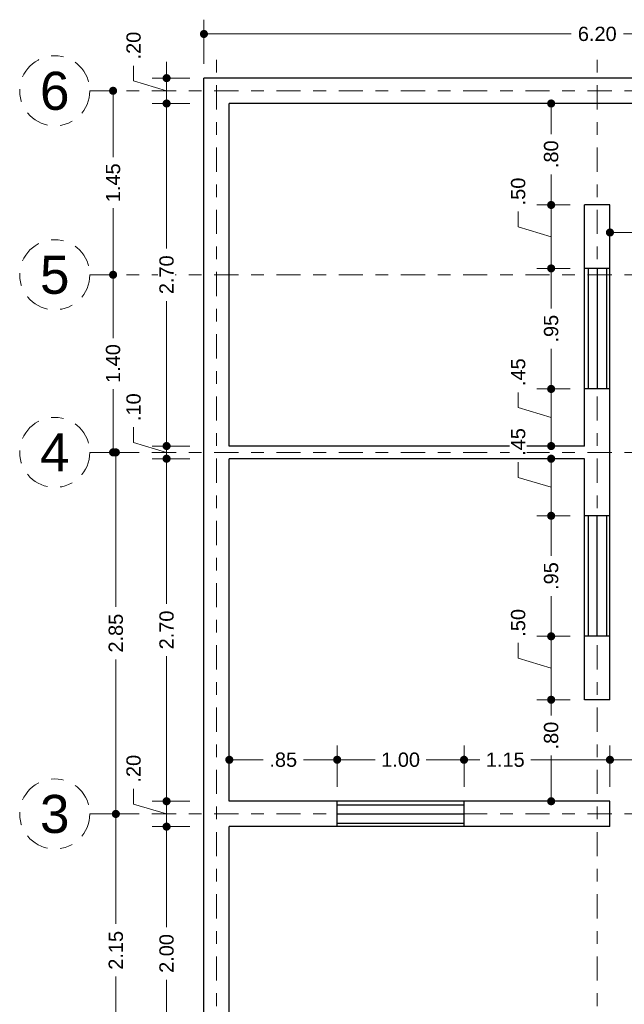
# Model space of a CAD drawing. Header units: metres. Extents: x 2537.7 to 2587, y 872.5 to 891.2.
# Tile 2 of 6: x 2537.7 to 2542.5, y 882.1 to 889.9. Entities that reach past the tile are written whole.
import ezdxf
from ezdxf.enums import TextEntityAlignment as Align

# ---------------------------------------------------------------- set-up
doc = ezdxf.new("R2010")
doc.units = ezdxf.units.M
doc.header["$LTSCALE"] = 0.01
doc.linetypes.add('CENTER2', pattern=[28.575, 19.05, -3.175, 3.175, -3.175])
for name, color, linetype, lineweight in [('Cotas', 7, 'Continuous', 18), ('Ejes', 7, 'CENTER2', 5), ('Muros', 7, 'Continuous', 25), ('Ventanas', 5, 'Continuous', 25)]:
    doc.layers.add(name, color=color, linetype=linetype, lineweight=lineweight)
doc.styles.get("Standard").update_dxf_attribs({"font": 'arial.ttf'})
doc.dimstyles.new('1-75', dxfattribs={"dimscale": 75, "dimtxt": 0.0015, "dimasz": 0.00085, "dimexe": 0.0015, "dimexo": 0.0015, "dimgap": 0.0008, "dimtad": 0, "dimzin": 4, "dimdsep": 46, "dimtxsty": 'Standard', "dimblk": 'DOT', "dimcen": 0.0009, "dimclrd": 256, "dimclre": 256, "dimclrt": 256, "dimadec": 0, "dimazin": 0, "dimtfac": 1, "dimtofl": 0, "dimtmove": 1, "dimatfit": 2, "dimfxl": 0.0015, "dimtfill": 1, "dimtolj": 1, "dimtzin": 4, "dimlwd": -1, "dimlwe": -1, "dimarcsym": 0})

# ---------------------------------------------------------------- blocks, each defined once
blk = doc.blocks.new('_DOT')
at = {"color": 0, "linetype": 'ByBlock'}
blk.add_line((-0.5, 0), (-1, 0), dxfattribs=at)
at = {"color": 0, "linetype": 'ByBlock', "const_width": 0.5}
blk.add_lwpolyline([(-0.25, 0, 1), (0.25, 0, 1)], format="xyb", close=True, dxfattribs=at)
blk = doc.blocks.new('*D17')
at = {"layer": 'Cotas', "transparency": 16777216}
for p, q in [((2538.406, 883.6308), (2538.6118, 883.6308)), ((2538.4993, 883.567), (2538.4993, 882.7633)), ((2538.4993, 881.5445), (2538.4993, 882.3483))]:
    blk.add_line(p, q, dxfattribs=at)
at = {"layer": 'Defpoints', "color": 0, "transparency": 16777216}
for p in [(2538.2935, 883.6308), (2538.4993, 883.6308), (2538.4993, 881.4808)]:
    blk.add_point(p, dxfattribs=at)
at = {"layer": 'Cotas', "transparency": 16777216, "xscale": 0.06375, "yscale": 0.06375, "zscale": 0.06375}
for p, rotation in [((2538.4993, 883.6308), 90), ((2538.4993, 881.4808), 270)]:
    blk.add_blockref('_DOT', p, dxfattribs=dict(at, rotation=rotation))
at = {"layer": 'Cotas', "transparency": 16777216, "insert": (2538.4993, 882.5558), "char_height": 0.1125, "attachment_point": 5, "rotation": 90, "bg_fill": 3, "box_fill_scale": 1.1, "bg_fill_color": 256, "bg_fill_true_color": 13158600, "bg_fill_transparency": 0}
blk.add_mtext('\\A1;2.15', dxfattribs=at)
blk = doc.blocks.new('*D18')
at = {"layer": 'Cotas', "transparency": 16777216}
for p, q in [((2538.406, 886.4808), (2538.6118, 886.4808)), ((2538.4993, 886.417), (2538.4993, 885.2633)), ((2538.4993, 883.6945), (2538.4993, 884.8483)), ((2538.406, 883.6308), (2538.6118, 883.6308))]:
    blk.add_line(p, q, dxfattribs=at)
at = {"layer": 'Defpoints', "color": 0, "transparency": 16777216}
for p in [(2538.2935, 886.4808), (2538.4993, 886.4808), (2538.2935, 883.6308)]:
    blk.add_point(p, dxfattribs=at)
at = {"layer": 'Cotas', "transparency": 16777216, "xscale": 0.06375, "yscale": 0.06375, "zscale": 0.06375}
for p, rotation in [((2538.4993, 886.4808), 90), ((2538.4993, 883.6308), 270)]:
    blk.add_blockref('_DOT', p, dxfattribs=dict(at, rotation=rotation))
at = {"layer": 'Cotas', "transparency": 16777216, "insert": (2538.4993, 885.0558), "char_height": 0.1125, "attachment_point": 5, "rotation": 90, "bg_fill": 3, "box_fill_scale": 1.1, "bg_fill_color": 256, "bg_fill_true_color": 13158600, "bg_fill_transparency": 0}
blk.add_mtext('\\A1;2.85', dxfattribs=at)
blk = doc.blocks.new('*D19')
at = {"layer": 'Cotas', "transparency": 16777216}
for p, q in [((2538.3921, 887.8808), (2538.365, 887.8808)), ((2538.4775, 887.817), (2538.4775, 887.3814)), ((2538.4775, 886.5445), (2538.4775, 886.9801)), ((2538.406, 886.4808), (2538.59, 886.4808))]:
    blk.add_line(p, q, dxfattribs=at)
at = {"layer": 'Defpoints', "color": 0, "transparency": 16777216}
for p in [(2538.4775, 887.8808), (2538.5046, 887.8808), (2538.2935, 886.4808)]:
    blk.add_point(p, dxfattribs=at)
at = {"layer": 'Cotas', "transparency": 16777216, "xscale": 0.06375, "yscale": 0.06375, "zscale": 0.06375}
for p, rotation in [((2538.4775, 887.8808), 90), ((2538.4775, 886.4808), 270)]:
    blk.add_blockref('_DOT', p, dxfattribs=dict(at, rotation=rotation))
at = {"layer": 'Cotas', "transparency": 16777216, "insert": (2538.4775, 887.1808), "char_height": 0.1125, "attachment_point": 5, "rotation": 90, "bg_fill": 3, "box_fill_scale": 1.1, "bg_fill_color": 256, "bg_fill_true_color": 13158600, "bg_fill_transparency": 0}
blk.add_mtext('\\A1;1.40', dxfattribs=at)
blk = doc.blocks.new('*D20')
at = {"layer": 'Cotas', "transparency": 16777216}
for p, q in [((2538.437, 889.3308), (2538.365, 889.3308)), ((2538.4775, 889.267), (2538.4775, 888.807)), ((2538.4775, 887.9445), (2538.4775, 888.4045)), ((2538.3921, 887.8808), (2538.365, 887.8808))]:
    blk.add_line(p, q, dxfattribs=at)
at = {"layer": 'Defpoints', "color": 0, "transparency": 16777216}
for p in [(2538.4775, 889.3308), (2538.5495, 889.3308), (2538.5046, 887.8808)]:
    blk.add_point(p, dxfattribs=at)
at = {"layer": 'Cotas', "transparency": 16777216, "xscale": 0.06375, "yscale": 0.06375, "zscale": 0.06375}
for p, rotation in [((2538.4775, 889.3308), 90), ((2538.4775, 887.8808), 270)]:
    blk.add_blockref('_DOT', p, dxfattribs=dict(at, rotation=rotation))
at = {"layer": 'Cotas', "transparency": 16777216, "insert": (2538.4775, 888.6058), "char_height": 0.1125, "attachment_point": 5, "rotation": 90, "bg_fill": 3, "box_fill_scale": 1.1, "bg_fill_color": 256, "bg_fill_true_color": 13158600, "bg_fill_transparency": 0}
blk.add_mtext('\\A1;1.45', dxfattribs=at)
blk = doc.blocks.new('*D26')
at = {"layer": 'Cotas', "transparency": 16777216}
for p, q in [((2542.081, 884.5308), (2541.8177, 884.5308)), ((2541.9302, 884.467), (2541.9302, 884.407)), ((2541.9302, 883.7945), (2541.9302, 884.0903)), ((2542.281, 883.7308), (2541.8177, 883.7308))]:
    blk.add_line(p, q, dxfattribs=at)
at = {"layer": 'Defpoints', "color": 0, "transparency": 16777216}
for p in [(2542.1935, 884.5308), (2541.9302, 883.7308), (2542.3935, 883.7308)]:
    blk.add_point(p, dxfattribs=at)
at = {"layer": 'Cotas', "transparency": 16777216, "xscale": 0.06375, "yscale": 0.06375, "zscale": 0.06375}
for p, rotation in [((2541.9302, 884.5308), 90), ((2541.9302, 883.7308), 270)]:
    blk.add_blockref('_DOT', p, dxfattribs=dict(at, rotation=rotation))
at = {"layer": 'Cotas', "transparency": 16777216, "insert": (2541.9302, 884.2487), "char_height": 0.1125, "attachment_point": 5, "rotation": 90, "bg_fill": 3, "box_fill_scale": 1.1, "bg_fill_color": 256, "bg_fill_true_color": 13158600, "bg_fill_transparency": 0}
blk.add_mtext('\\A1;.80', dxfattribs=at)
blk = doc.blocks.new('*D27')
at = {"layer": 'Cotas', "transparency": 16777216}
for p, q in [((2542.181, 889.2308), (2541.8177, 889.2308)), ((2541.9302, 889.167), (2541.9302, 888.9891)), ((2541.9302, 888.4945), (2541.9302, 888.6724)), ((2542.081, 888.4308), (2541.8177, 888.4308))]:
    blk.add_line(p, q, dxfattribs=at)
at = {"layer": 'Defpoints', "color": 0, "transparency": 16777216}
for p in [(2541.9302, 889.2308), (2542.2935, 889.2308), (2542.1935, 888.4308)]:
    blk.add_point(p, dxfattribs=at)
at = {"layer": 'Cotas', "transparency": 16777216, "xscale": 0.06375, "yscale": 0.06375, "zscale": 0.06375}
for p, rotation in [((2541.9302, 889.2308), 90), ((2541.9302, 888.4308), 270)]:
    blk.add_blockref('_DOT', p, dxfattribs=dict(at, rotation=rotation))
at = {"layer": 'Cotas', "transparency": 16777216, "insert": (2541.9302, 888.8308), "char_height": 0.1125, "attachment_point": 5, "rotation": 90, "bg_fill": 3, "box_fill_scale": 1.1, "bg_fill_color": 256, "bg_fill_true_color": 13158600, "bg_fill_transparency": 0}
blk.add_mtext('\\A1;.80', dxfattribs=at)
blk = doc.blocks.new('*D28')
at = {"layer": 'Cotas', "transparency": 16777216}
for p, q in [((2542.081, 888.4308), (2541.8177, 888.4308)), ((2541.6703, 888.2588), (2541.6703, 888.3788)), ((2541.9302, 888.367), (2541.9302, 887.9945)), ((2541.9302, 888.1808), (2541.6703, 888.2588)), ((2542.081, 887.9308), (2541.8177, 887.9308))]:
    blk.add_line(p, q, dxfattribs=at)
at = {"layer": 'Defpoints', "color": 0, "transparency": 16777216}
for p in [(2542.1935, 888.4308), (2541.9302, 887.9308), (2542.1935, 887.9308)]:
    blk.add_point(p, dxfattribs=at)
at = {"layer": 'Cotas', "transparency": 16777216, "xscale": 0.06375, "yscale": 0.06375, "zscale": 0.06375}
for p, rotation in [((2541.9302, 888.4308), 90), ((2541.9302, 887.9308), 270)]:
    blk.add_blockref('_DOT', p, dxfattribs=dict(at, rotation=rotation))
at = {"layer": 'Cotas', "transparency": 16777216, "insert": (2541.6703, 888.5371), "char_height": 0.1125, "attachment_point": 5, "rotation": 90, "bg_fill": 3, "box_fill_scale": 1.1, "bg_fill_color": 256, "bg_fill_true_color": 13158600, "bg_fill_transparency": 0}
blk.add_mtext('\\A1;.50', dxfattribs=at)
blk = doc.blocks.new('*D29')
at = {"layer": 'Cotas', "transparency": 16777216}
for p, q in [((2542.081, 887.9308), (2541.8177, 887.9308)), ((2541.9302, 887.867), (2541.9302, 887.6147)), ((2541.9302, 887.0445), (2541.9302, 887.2968)), ((2542.081, 886.9808), (2541.8177, 886.9808))]:
    blk.add_line(p, q, dxfattribs=at)
at = {"layer": 'Defpoints', "color": 0, "transparency": 16777216}
for p in [(2542.1935, 887.9308), (2541.9302, 886.9808), (2542.1935, 886.9808)]:
    blk.add_point(p, dxfattribs=at)
at = {"layer": 'Cotas', "transparency": 16777216, "xscale": 0.06375, "yscale": 0.06375, "zscale": 0.06375}
for p, rotation in [((2541.9302, 887.9308), 90), ((2541.9302, 886.9808), 270)]:
    blk.add_blockref('_DOT', p, dxfattribs=dict(at, rotation=rotation))
at = {"layer": 'Cotas', "transparency": 16777216, "insert": (2541.9302, 887.4558), "char_height": 0.1125, "attachment_point": 5, "rotation": 90, "bg_fill": 3, "box_fill_scale": 1.1, "bg_fill_color": 256, "bg_fill_true_color": 13158600, "bg_fill_transparency": 0}
blk.add_mtext('\\A1;.95', dxfattribs=at)
blk = doc.blocks.new('*D30')
at = {"layer": 'Cotas', "transparency": 16777216}
for p, q in [((2542.081, 885.9808), (2541.8177, 885.9808)), ((2541.9302, 885.917), (2541.9302, 885.6647)), ((2541.9302, 885.0945), (2541.9302, 885.3468)), ((2542.081, 885.0308), (2541.8177, 885.0308))]:
    blk.add_line(p, q, dxfattribs=at)
at = {"layer": 'Defpoints', "color": 0, "transparency": 16777216}
for p in [(2541.9302, 885.9808), (2542.1935, 885.9808), (2542.1935, 885.0308)]:
    blk.add_point(p, dxfattribs=at)
at = {"layer": 'Cotas', "transparency": 16777216, "xscale": 0.06375, "yscale": 0.06375, "zscale": 0.06375}
for p, rotation in [((2541.9302, 885.9808), 90), ((2541.9302, 885.0308), 270)]:
    blk.add_blockref('_DOT', p, dxfattribs=dict(at, rotation=rotation))
at = {"layer": 'Cotas', "transparency": 16777216, "insert": (2541.9302, 885.5058), "char_height": 0.1125, "attachment_point": 5, "rotation": 90, "bg_fill": 3, "box_fill_scale": 1.1, "bg_fill_color": 256, "bg_fill_true_color": 13158600, "bg_fill_transparency": 0}
blk.add_mtext('\\A1;.95', dxfattribs=at)
blk = doc.blocks.new('*D31')
at = {"layer": 'Cotas', "transparency": 16777216}
for p, q in [((2542.3935, 883.8433), (2542.3935, 884.1702)), ((2543.2435, 883.8433), (2543.2435, 884.1702)), ((2542.4572, 884.0577), (2542.6595, 884.0577)), ((2543.1797, 884.0577), (2542.9774, 884.0577))]:
    blk.add_line(p, q, dxfattribs=at)
at = {"layer": 'Defpoints', "color": 0, "transparency": 16777216}
for p in [(2543.2435, 884.0577), (2542.3935, 883.7308), (2543.2435, 883.7308)]:
    blk.add_point(p, dxfattribs=at)
at = {"layer": 'Cotas', "transparency": 16777216, "xscale": 0.06375, "yscale": 0.06375, "zscale": 0.06375, "rotation": 180}
blk.add_blockref('_DOT', (2542.3935, 884.0577), dxfattribs=at)
at = {"layer": 'Cotas', "transparency": 16777216, "xscale": 0.06375, "yscale": 0.06375, "zscale": 0.06375}
blk.add_blockref('_DOT', (2543.2435, 884.0577), dxfattribs=at)
at = {"layer": 'Cotas', "transparency": 16777216, "insert": (2542.8185, 884.0577), "char_height": 0.1125, "attachment_point": 5, "bg_fill": 3, "box_fill_scale": 1.1, "bg_fill_color": 256, "bg_fill_true_color": 13158600, "bg_fill_transparency": 0}
blk.add_mtext('\\A1;.85', dxfattribs=at)
blk = doc.blocks.new('*D37')
at = {"layer": 'Cotas', "transparency": 16777216}
for p, q in [((2542.3935, 888.0433), (2542.3935, 888.3265)), ((2543.2435, 888.0433), (2543.2435, 888.3265)), ((2542.4572, 888.214), (2542.6595, 888.214)), ((2543.1797, 888.214), (2542.9774, 888.214))]:
    blk.add_line(p, q, dxfattribs=at)
at = {"layer": 'Defpoints', "color": 0, "transparency": 16777216}
for p in [(2542.3935, 888.214), (2542.3935, 887.9308), (2543.2435, 887.9308)]:
    blk.add_point(p, dxfattribs=at)
at = {"layer": 'Cotas', "transparency": 16777216, "xscale": 0.06375, "yscale": 0.06375, "zscale": 0.06375, "rotation": 180}
blk.add_blockref('_DOT', (2542.3935, 888.214), dxfattribs=at)
at = {"layer": 'Cotas', "transparency": 16777216, "xscale": 0.06375, "yscale": 0.06375, "zscale": 0.06375}
blk.add_blockref('_DOT', (2543.2435, 888.214), dxfattribs=at)
at = {"layer": 'Cotas', "transparency": 16777216, "insert": (2542.8185, 888.214), "char_height": 0.1125, "attachment_point": 5, "bg_fill": 3, "box_fill_scale": 1.1, "bg_fill_color": 256, "bg_fill_true_color": 13158600, "bg_fill_transparency": 0}
blk.add_mtext('\\A1;.85', dxfattribs=at)
blk = doc.blocks.new('*D39')
at = {"layer": 'Cotas', "transparency": 16777216}
for p, q in [((2539.1935, 889.5433), (2539.1935, 889.8914)), ((2545.3935, 889.5433), (2545.3935, 889.8914)), ((2539.2572, 889.7789), (2542.0873, 889.7789)), ((2545.3297, 889.7789), (2542.4997, 889.7789))]:
    blk.add_line(p, q, dxfattribs=at)
at = {"layer": 'Defpoints', "color": 0, "transparency": 16777216}
for p in [(2539.1935, 889.7789), (2539.1935, 889.4308), (2545.3935, 889.4308)]:
    blk.add_point(p, dxfattribs=at)
at = {"layer": 'Cotas', "transparency": 16777216, "xscale": 0.06375, "yscale": 0.06375, "zscale": 0.06375, "rotation": 180}
blk.add_blockref('_DOT', (2539.1935, 889.7789), dxfattribs=at)
at = {"layer": 'Cotas', "transparency": 16777216, "xscale": 0.06375, "yscale": 0.06375, "zscale": 0.06375}
blk.add_blockref('_DOT', (2545.3935, 889.7789), dxfattribs=at)
at = {"layer": 'Cotas', "transparency": 16777216, "insert": (2542.2935, 889.7789), "char_height": 0.1125, "attachment_point": 5, "bg_fill": 3, "box_fill_scale": 1.1, "bg_fill_color": 256, "bg_fill_true_color": 13158600, "bg_fill_transparency": 0}
blk.add_mtext('\\A1;6.20', dxfattribs=at)
blk = doc.blocks.new('*D42')
at = {"layer": 'Cotas', "transparency": 16777216}
for p, q in [((2539.081, 883.5308), (2538.7866, 883.5308)), ((2538.8991, 883.467), (2538.8991, 882.7376)), ((2538.8991, 881.5945), (2538.8991, 882.3239)), ((2539.081, 881.5308), (2538.7866, 881.5308))]:
    blk.add_line(p, q, dxfattribs=at)
at = {"layer": 'Defpoints', "color": 0, "transparency": 16777216}
for p in [(2538.8991, 883.5308), (2539.1935, 883.5308), (2539.1935, 881.5308)]:
    blk.add_point(p, dxfattribs=at)
at = {"layer": 'Cotas', "transparency": 16777216, "xscale": 0.06375, "yscale": 0.06375, "zscale": 0.06375}
for p, rotation in [((2538.8991, 883.5308), 90), ((2538.8991, 881.5308), 270)]:
    blk.add_blockref('_DOT', p, dxfattribs=dict(at, rotation=rotation))
at = {"layer": 'Cotas', "transparency": 16777216, "insert": (2538.8991, 882.5308), "char_height": 0.1125, "attachment_point": 5, "rotation": 90, "bg_fill": 3, "box_fill_scale": 1.1, "bg_fill_color": 256, "bg_fill_true_color": 13158600, "bg_fill_transparency": 0}
blk.add_mtext('\\A1;2.00', dxfattribs=at)
blk = doc.blocks.new('*D43')
at = {"layer": 'Cotas', "transparency": 16777216}
for p, q in [((2539.081, 886.4308), (2538.7866, 886.4308)), ((2538.8991, 886.367), (2538.8991, 885.2876)), ((2538.8991, 883.7945), (2538.8991, 884.8739)), ((2539.081, 883.7308), (2538.7866, 883.7308))]:
    blk.add_line(p, q, dxfattribs=at)
at = {"layer": 'Defpoints', "color": 0, "transparency": 16777216}
for p in [(2538.8991, 886.4308), (2539.1935, 886.4308), (2539.1935, 883.7308)]:
    blk.add_point(p, dxfattribs=at)
at = {"layer": 'Cotas', "transparency": 16777216, "xscale": 0.06375, "yscale": 0.06375, "zscale": 0.06375}
for p, rotation in [((2538.8991, 886.4308), 90), ((2538.8991, 883.7308), 270)]:
    blk.add_blockref('_DOT', p, dxfattribs=dict(at, rotation=rotation))
at = {"layer": 'Cotas', "transparency": 16777216, "insert": (2538.8991, 885.0808), "char_height": 0.1125, "attachment_point": 5, "rotation": 90, "bg_fill": 3, "box_fill_scale": 1.1, "bg_fill_color": 256, "bg_fill_true_color": 13158600, "bg_fill_transparency": 0}
blk.add_mtext('\\A1;2.70', dxfattribs=at)
blk = doc.blocks.new('*D44')
at = {"layer": 'Cotas', "transparency": 16777216}
for p, q in [((2542.081, 885.0308), (2541.8177, 885.0308)), ((2541.6703, 884.8588), (2541.6703, 884.9788)), ((2541.9302, 884.967), (2541.9302, 884.5945)), ((2541.9302, 884.7808), (2541.6703, 884.8588)), ((2542.081, 884.5308), (2541.8177, 884.5308))]:
    blk.add_line(p, q, dxfattribs=at)
at = {"layer": 'Defpoints', "color": 0, "transparency": 16777216}
for p in [(2542.1935, 885.0308), (2541.9302, 884.5308), (2542.1935, 884.5308)]:
    blk.add_point(p, dxfattribs=at)
at = {"layer": 'Cotas', "transparency": 16777216, "xscale": 0.06375, "yscale": 0.06375, "zscale": 0.06375}
for p, rotation in [((2541.9302, 885.0308), 90), ((2541.9302, 884.5308), 270)]:
    blk.add_blockref('_DOT', p, dxfattribs=dict(at, rotation=rotation))
at = {"layer": 'Cotas', "transparency": 16777216, "insert": (2541.6703, 885.1371), "char_height": 0.1125, "attachment_point": 5, "rotation": 90, "bg_fill": 3, "box_fill_scale": 1.1, "bg_fill_color": 256, "bg_fill_true_color": 13158600, "bg_fill_transparency": 0}
blk.add_mtext('\\A1;.50', dxfattribs=at)
blk = doc.blocks.new('*D46')
at = {"layer": 'Cotas', "transparency": 16777216}
for p, q in [((2538.8991, 883.7945), (2538.8991, 883.8583)), ((2538.6392, 883.7088), (2538.6392, 883.8288)), ((2538.8991, 883.6308), (2538.6392, 883.7088)), ((2539.081, 883.7308), (2538.7866, 883.7308)), ((2538.8991, 883.7308), (2538.8991, 883.5308)), ((2539.081, 883.5308), (2538.7866, 883.5308)), ((2538.8991, 883.467), (2538.8991, 883.4033))]:
    blk.add_line(p, q, dxfattribs=at)
at = {"layer": 'Defpoints', "color": 0, "transparency": 16777216}
for p in [(2539.1935, 883.7308), (2538.8991, 883.5308), (2539.1935, 883.5308)]:
    blk.add_point(p, dxfattribs=at)
at = {"layer": 'Cotas', "transparency": 16777216, "xscale": 0.06375, "yscale": 0.06375, "zscale": 0.06375}
for p, rotation in [((2538.8991, 883.7308), 270), ((2538.8991, 883.5308), 90)]:
    blk.add_blockref('_DOT', p, dxfattribs=dict(at, rotation=rotation))
at = {"layer": 'Cotas', "transparency": 16777216, "insert": (2538.6392, 883.9871), "char_height": 0.1125, "attachment_point": 5, "rotation": 90, "bg_fill": 3, "box_fill_scale": 1.1, "bg_fill_color": 256, "bg_fill_true_color": 13158600, "bg_fill_transparency": 0}
blk.add_mtext('\\A1;.20', dxfattribs=at)
blk = doc.blocks.new('*D51')
at = {"layer": 'Cotas', "transparency": 16777216}
for p, q in [((2538.6392, 889.4088), (2538.6392, 889.5288)), ((2538.8991, 889.4945), (2538.8991, 889.5583)), ((2538.8991, 889.3308), (2538.6392, 889.4088)), ((2539.081, 889.4308), (2538.7866, 889.4308)), ((2538.8991, 889.2308), (2538.8991, 889.4308)), ((2539.081, 889.2308), (2538.7866, 889.2308)), ((2538.8991, 889.167), (2538.8991, 889.1033))]:
    blk.add_line(p, q, dxfattribs=at)
at = {"layer": 'Defpoints', "color": 0, "transparency": 16777216}
for p in [(2538.8991, 889.4308), (2539.1935, 889.4308), (2539.1935, 889.2308)]:
    blk.add_point(p, dxfattribs=at)
at = {"layer": 'Cotas', "transparency": 16777216, "xscale": 0.06375, "yscale": 0.06375, "zscale": 0.06375}
for p, rotation in [((2538.8991, 889.4308), 270), ((2538.8991, 889.2308), 90)]:
    blk.add_blockref('_DOT', p, dxfattribs=dict(at, rotation=rotation))
at = {"layer": 'Cotas', "transparency": 16777216, "insert": (2538.6392, 889.6871), "char_height": 0.1125, "attachment_point": 5, "rotation": 90, "bg_fill": 3, "box_fill_scale": 1.1, "bg_fill_color": 256, "bg_fill_true_color": 13158600, "bg_fill_transparency": 0}
blk.add_mtext('\\A1;.20', dxfattribs=at)
blk = doc.blocks.new('*D53')
at = {"layer": 'Cotas', "transparency": 16777216}
for p, q in [((2541.2435, 883.8433), (2541.2435, 884.1702)), ((2542.3935, 883.8433), (2542.3935, 884.1702)), ((2541.3072, 884.0577), (2541.3672, 884.0577)), ((2542.3297, 884.0577), (2541.7697, 884.0577))]:
    blk.add_line(p, q, dxfattribs=at)
at = {"layer": 'Defpoints', "color": 0, "transparency": 16777216}
for p in [(2541.2435, 884.0577), (2541.2435, 883.7308), (2542.3935, 883.7308)]:
    blk.add_point(p, dxfattribs=at)
at = {"layer": 'Cotas', "transparency": 16777216, "xscale": 0.06375, "yscale": 0.06375, "zscale": 0.06375, "rotation": 180}
blk.add_blockref('_DOT', (2541.2435, 884.0577), dxfattribs=at)
at = {"layer": 'Cotas', "transparency": 16777216, "xscale": 0.06375, "yscale": 0.06375, "zscale": 0.06375}
blk.add_blockref('_DOT', (2542.3935, 884.0577), dxfattribs=at)
at = {"layer": 'Cotas', "transparency": 16777216, "insert": (2541.5685, 884.0577), "char_height": 0.1125, "attachment_point": 5, "bg_fill": 3, "box_fill_scale": 1.1, "bg_fill_color": 256, "bg_fill_true_color": 13158600, "bg_fill_transparency": 0}
blk.add_mtext('\\A1;1.15', dxfattribs=at)
blk = doc.blocks.new('*D54')
at = {"layer": 'Cotas', "transparency": 16777216}
for p, q in [((2540.2435, 883.8433), (2540.2435, 884.1702)), ((2541.2435, 883.8433), (2541.2435, 884.1702)), ((2540.3072, 884.0577), (2540.5429, 884.0577)), ((2541.1797, 884.0577), (2540.9441, 884.0577))]:
    blk.add_line(p, q, dxfattribs=at)
at = {"layer": 'Defpoints', "color": 0, "transparency": 16777216}
for p in [(2540.2435, 884.0577), (2540.2435, 883.7308), (2541.2435, 883.7308)]:
    blk.add_point(p, dxfattribs=at)
at = {"layer": 'Cotas', "transparency": 16777216, "xscale": 0.06375, "yscale": 0.06375, "zscale": 0.06375, "rotation": 180}
blk.add_blockref('_DOT', (2540.2435, 884.0577), dxfattribs=at)
at = {"layer": 'Cotas', "transparency": 16777216, "xscale": 0.06375, "yscale": 0.06375, "zscale": 0.06375}
blk.add_blockref('_DOT', (2541.2435, 884.0577), dxfattribs=at)
at = {"layer": 'Cotas', "transparency": 16777216, "insert": (2540.7435, 884.0577), "char_height": 0.1125, "attachment_point": 5, "bg_fill": 3, "box_fill_scale": 1.1, "bg_fill_color": 256, "bg_fill_true_color": 13158600, "bg_fill_transparency": 0}
blk.add_mtext('\\A1;1.00', dxfattribs=at)
blk = doc.blocks.new('*D55')
at = {"layer": 'Cotas', "transparency": 16777216}
for p, q in [((2539.3935, 883.8433), (2539.3935, 884.1702)), ((2540.2435, 883.8433), (2540.2435, 884.1702)), ((2539.4572, 884.0577), (2539.6595, 884.0577)), ((2540.1797, 884.0577), (2539.9774, 884.0577))]:
    blk.add_line(p, q, dxfattribs=at)
at = {"layer": 'Defpoints', "color": 0, "transparency": 16777216}
for p in [(2539.3935, 884.0577), (2539.3935, 883.7308), (2540.2435, 883.7308)]:
    blk.add_point(p, dxfattribs=at)
at = {"layer": 'Cotas', "transparency": 16777216, "xscale": 0.06375, "yscale": 0.06375, "zscale": 0.06375, "rotation": 180}
blk.add_blockref('_DOT', (2539.3935, 884.0577), dxfattribs=at)
at = {"layer": 'Cotas', "transparency": 16777216, "xscale": 0.06375, "yscale": 0.06375, "zscale": 0.06375}
blk.add_blockref('_DOT', (2540.2435, 884.0577), dxfattribs=at)
at = {"layer": 'Cotas', "transparency": 16777216, "insert": (2539.8185, 884.0577), "char_height": 0.1125, "attachment_point": 5, "bg_fill": 3, "box_fill_scale": 1.1, "bg_fill_color": 256, "bg_fill_true_color": 13158600, "bg_fill_transparency": 0}
blk.add_mtext('\\A1;.85', dxfattribs=at)
blk = doc.blocks.new('*D57')
at = {"layer": 'Cotas', "transparency": 16777216}
for p, q in [((2538.6392, 886.5588), (2538.6392, 886.6788)), ((2538.8991, 886.5945), (2538.8991, 886.6583)), ((2538.8991, 886.4808), (2538.6392, 886.5588)), ((2539.081, 886.5308), (2538.7866, 886.5308)), ((2538.8991, 886.4308), (2538.8991, 886.5308)), ((2539.081, 886.4308), (2538.7866, 886.4308)), ((2538.8991, 886.367), (2538.8991, 886.3033))]:
    blk.add_line(p, q, dxfattribs=at)
at = {"layer": 'Defpoints', "color": 0, "transparency": 16777216}
for p in [(2538.8991, 886.5308), (2539.1935, 886.5308), (2539.1935, 886.4308)]:
    blk.add_point(p, dxfattribs=at)
at = {"layer": 'Cotas', "transparency": 16777216, "xscale": 0.06375, "yscale": 0.06375, "zscale": 0.06375}
for p, rotation in [((2538.8991, 886.5308), 270), ((2538.8991, 886.4308), 90)]:
    blk.add_blockref('_DOT', p, dxfattribs=dict(at, rotation=rotation))
at = {"layer": 'Cotas', "transparency": 16777216, "insert": (2538.6392, 886.8371), "char_height": 0.1125, "attachment_point": 5, "rotation": 90, "bg_fill": 3, "box_fill_scale": 1.1, "bg_fill_color": 256, "bg_fill_true_color": 13158600, "bg_fill_transparency": 0}
blk.add_mtext('\\A1;.10', dxfattribs=at)
blk = doc.blocks.new('*D58')
at = {"layer": 'Cotas', "transparency": 16777216}
for p, q in [((2539.081, 889.2308), (2538.7866, 889.2308)), ((2538.8991, 889.167), (2538.8991, 888.0876)), ((2538.8991, 886.5945), (2538.8991, 887.6739)), ((2539.081, 886.5308), (2538.7866, 886.5308))]:
    blk.add_line(p, q, dxfattribs=at)
at = {"layer": 'Defpoints', "color": 0, "transparency": 16777216}
for p in [(2538.8991, 889.2308), (2539.1935, 889.2308), (2539.1935, 886.5308)]:
    blk.add_point(p, dxfattribs=at)
at = {"layer": 'Cotas', "transparency": 16777216, "xscale": 0.06375, "yscale": 0.06375, "zscale": 0.06375}
for p, rotation in [((2538.8991, 889.2308), 90), ((2538.8991, 886.5308), 270)]:
    blk.add_blockref('_DOT', p, dxfattribs=dict(at, rotation=rotation))
at = {"layer": 'Cotas', "transparency": 16777216, "insert": (2538.8991, 887.8808), "char_height": 0.1125, "attachment_point": 5, "rotation": 90, "bg_fill": 3, "box_fill_scale": 1.1, "bg_fill_color": 256, "bg_fill_true_color": 13158600, "bg_fill_transparency": 0}
blk.add_mtext('\\A1;2.70', dxfattribs=at)
blk = doc.blocks.new('*D59')
at = {"layer": 'Cotas', "transparency": 16777216}
for p, q in [((2542.081, 886.4308), (2541.8177, 886.4308)), ((2541.6705, 886.2837), (2541.6705, 886.4037)), ((2541.9302, 886.0445), (2541.9302, 886.367)), ((2541.9302, 886.2058), (2541.6705, 886.2837)), ((2542.081, 885.9808), (2541.8177, 885.9808))]:
    blk.add_line(p, q, dxfattribs=at)
at = {"layer": 'Defpoints', "color": 0, "transparency": 16777216}
for p in [(2541.9302, 886.4308), (2542.1935, 886.4308), (2542.1935, 885.9808)]:
    blk.add_point(p, dxfattribs=at)
at = {"layer": 'Cotas', "transparency": 16777216, "xscale": 0.06375, "yscale": 0.06375, "zscale": 0.06375}
for p, rotation in [((2541.9302, 886.4308), 90), ((2541.9302, 885.9808), 270)]:
    blk.add_blockref('_DOT', p, dxfattribs=dict(at, rotation=rotation))
at = {"layer": 'Cotas', "transparency": 16777216, "insert": (2541.6705, 886.5626), "char_height": 0.1125, "attachment_point": 5, "rotation": 90, "bg_fill": 3, "box_fill_scale": 1.1, "bg_fill_color": 256, "bg_fill_true_color": 13158600, "bg_fill_transparency": 0}
blk.add_mtext('\\A1;.45', dxfattribs=at)
blk = doc.blocks.new('*D60')
at = {"layer": 'Cotas', "transparency": 16777216}
for p, q in [((2541.6705, 886.8337), (2541.6705, 886.9537)), ((2542.081, 886.9808), (2541.8177, 886.9808)), ((2541.9302, 886.917), (2541.9302, 886.5945)), ((2541.9302, 886.7558), (2541.6705, 886.8337)), ((2542.081, 886.5308), (2541.8177, 886.5308))]:
    blk.add_line(p, q, dxfattribs=at)
at = {"layer": 'Defpoints', "color": 0, "transparency": 16777216}
for p in [(2542.1935, 886.9808), (2541.9302, 886.5308), (2542.1935, 886.5308)]:
    blk.add_point(p, dxfattribs=at)
at = {"layer": 'Cotas', "transparency": 16777216, "xscale": 0.06375, "yscale": 0.06375, "zscale": 0.06375}
for p, rotation in [((2541.9302, 886.9808), 90), ((2541.9302, 886.5308), 270)]:
    blk.add_blockref('_DOT', p, dxfattribs=dict(at, rotation=rotation))
at = {"layer": 'Cotas', "transparency": 16777216, "insert": (2541.6705, 887.1126), "char_height": 0.1125, "attachment_point": 5, "rotation": 90, "bg_fill": 3, "box_fill_scale": 1.1, "bg_fill_color": 256, "bg_fill_true_color": 13158600, "bg_fill_transparency": 0}
blk.add_mtext('\\A1;.45', dxfattribs=at)

msp = doc.modelspace()

# ---------------------------------------------------------------- linework, layer by layer
at = {"layer": 'Ejes', "linetype": 'CENTER2'}
for p, q in [((2539.2935, 876.4308), (2539.2935, 889.6471)), ((2542.2935, 876.4308), (2542.2935, 889.6471)), ((2538.2935, 889.3308), (2545.5448, 889.3308)), ((2538.2935, 887.8808), (2545.5448, 887.8808)), ((2538.2935, 886.4808), (2545.5448, 886.4808)), ((2538.2935, 883.6308), (2545.5448, 883.6308))]:
    msp.add_line(p, q, dxfattribs=at)
at = {"layer": 'Ejes'}
for centre in [(2538.0174, 889.3308), (2538.0174, 887.8808), (2538.0174, 886.4808), (2538.0174, 883.6308)]:
    msp.add_circle(centre, 0.2761, dxfattribs=at)
at = {"layer": 'Muros'}
for p, q in [((2539.1935, 877.3308), (2539.1935, 889.4308)), ((2545.3935, 889.4308), (2539.1935, 889.4308)), ((2539.3935, 886.5308), (2539.3935, 889.2308)), ((2545.1935, 889.2308), (2539.3935, 889.2308)), ((2542.1935, 886.5308), (2542.1935, 888.4308)), ((2542.3935, 888.4308), (2542.1935, 888.4308)), ((2542.3935, 884.5308), (2542.3935, 888.4308)), ((2542.1935, 886.5308), (2539.3935, 886.5308)), ((2539.3935, 883.7308), (2539.3935, 886.4308)), ((2542.1935, 886.4308), (2539.3935, 886.4308)), ((2542.1935, 884.5308), (2542.1935, 886.4308)), ((2542.3935, 884.5308), (2542.1935, 884.5308)), ((2542.3935, 883.7308), (2539.3935, 883.7308)), ((2542.3935, 883.5308), (2542.3935, 883.7308)), ((2539.3935, 881.5308), (2539.3935, 883.5308)), ((2542.3935, 883.5308), (2539.3935, 883.5308))]:
    msp.add_line(p, q, dxfattribs=at)
at = {"layer": 'Ventanas'}
for p, q in [((2542.3935, 887.9308), (2542.1935, 887.9308)), ((2542.2208, 887.9308), (2542.2208, 886.9808)), ((2542.2935, 887.9308), (2542.2935, 886.9808)), ((2542.3662, 887.9308), (2542.3662, 886.9808)), ((2542.3935, 886.9808), (2542.1935, 886.9808)), ((2542.3935, 885.9808), (2542.1935, 885.9808)), ((2542.2208, 885.9808), (2542.2208, 885.0308)), ((2542.2935, 885.0308), (2542.2935, 885.9808)), ((2542.3662, 885.9808), (2542.3662, 885.0308)), ((2542.3935, 885.0308), (2542.1935, 885.0308)), ((2540.2435, 883.5308), (2540.2435, 883.7308)), ((2540.2435, 883.7035), (2541.2435, 883.7035)), ((2541.2435, 883.5308), (2541.2435, 883.7308)), ((2540.2435, 883.6308), (2541.2435, 883.6308)), ((2540.2435, 883.5581), (2541.2435, 883.5581))]:
    msp.add_line(p, q, dxfattribs=at)

# ---------------------------------------------------------------- texts
at = {"layer": 'Ejes'}
for s, p in [('6', (2538.0174, 889.3308)), ('5', (2538.0174, 887.8808)), ('4', (2538.0174, 886.4808)), ('3', (2538.0174, 883.6308))]:
    msp.add_text(s, height=0.3, dxfattribs=at).set_placement(p, align=Align.MIDDLE_CENTER)

# ---------------------------------------------------------------- next in the draw order: dimensions: what is measured, and where the dimension line sits
at = {"layer": 'Cotas'}
for base, p1, p2, picture, middle in [((2539.1935, 889.7789), (2545.3935, 889.4308), (2539.1935, 889.4308), '*D39', (2542.2935, 889.7789)), ((2542.3935, 888.214), (2543.2435, 887.9308), (2542.3935, 887.9308), '*D37', (2542.8185, 888.214))]:
    dim = msp.add_linear_dim(base=base, p1=p1, p2=p2, dimstyle='1-75', dxfattribs=at)
    dim.commit()
    dim.dimension.update_dxf_attribs({"geometry": picture, "text_midpoint": middle})
for base, p1, p2, picture, middle in [((2541.9302, 889.2308), (2542.1935, 888.4308), (2542.2935, 889.2308), '*D27', (2541.9302, 888.8308)), ((2538.8991, 886.4308), (2539.1935, 883.7308), (2539.1935, 886.4308), '*D43', (2538.8991, 885.0808)), ((2541.9302, 885.9808), (2542.1935, 885.0308), (2542.1935, 885.9808), '*D30', (2541.9302, 885.5058)), ((2538.4993, 883.6308), (2538.4993, 881.4808), (2538.2935, 883.6308), '*D17', (2538.4993, 882.5558)), ((2538.8991, 883.5308), (2539.1935, 881.5308), (2539.1935, 883.5308), '*D42', (2538.8991, 882.5308))]:
    dim = msp.add_linear_dim(base=base, p1=p1, p2=p2, angle=90, dimstyle='1-75', dxfattribs=at)
    dim.commit()
    dim.dimension.update_dxf_attribs({"geometry": picture, "text_midpoint": middle})
dim = msp.add_linear_dim(base=(2541.9302, 883.7308), p1=(2542.1935, 884.5308), p2=(2542.3935, 883.7308), angle=90, dimstyle='1-75', override={"dimjust": 1}, dxfattribs=at)
dim.commit()
dim.dimension.update_dxf_attribs({"geometry": '*D26', "text_midpoint": (2541.9302, 884.2487)})

# ---------------------------------------------------------------- next in the draw order: dimensions: what is measured, and where the dimension line sits
for base, p1, p2, picture, middle in [((2541.9302, 887.9308), (2542.1935, 888.4308), (2542.1935, 887.9308), '*D28', (2541.6703, 888.4388)), ((2541.9302, 886.4308), (2542.1935, 885.9808), (2542.1935, 886.4308), '*D59', (2541.6705, 886.4637)), ((2538.4993, 886.4808), (2538.2935, 883.6308), (2538.2935, 886.4808), '*D18', (2538.4993, 885.0558)), ((2541.9302, 884.5308), (2542.1935, 885.0308), (2542.1935, 884.5308), '*D44', (2541.6703, 885.0388))]:
    dim = msp.add_linear_dim(base=base, p1=p1, p2=p2, angle=90, dimstyle='1-75', dxfattribs=at)
    dim.commit()
    dim.dimension.update_dxf_attribs({"geometry": picture, "text_midpoint": middle})
dim = msp.add_linear_dim(base=(2543.2435, 884.0577), p1=(2542.3935, 883.7308), p2=(2543.2435, 883.7308), dimstyle='1-75', dxfattribs=at)
dim.commit()
dim.dimension.update_dxf_attribs({"geometry": '*D31', "text_midpoint": (2542.8185, 884.0577)})

# ---------------------------------------------------------------- next in the draw order: dimensions: what is measured, and where the dimension line sits
for base, p1, p2, picture, middle in [((2541.9302, 886.9808), (2542.1935, 887.9308), (2542.1935, 886.9808), '*D29', (2541.9302, 887.4558)), ((2538.4775, 887.8808), (2538.2935, 886.4808), (2538.5046, 887.8808), '*D19', (2538.4775, 887.1808)), ((2538.8991, 883.5308), (2539.1935, 883.7308), (2539.1935, 883.5308), '*D46', (2538.6392, 883.8888))]:
    dim = msp.add_linear_dim(base=base, p1=p1, p2=p2, angle=90, dimstyle='1-75', dxfattribs=at)
    dim.commit()
    dim.dimension.update_dxf_attribs({"geometry": picture, "text_midpoint": middle})
dim = msp.add_linear_dim(base=(2541.2435, 884.0577), p1=(2542.3935, 883.7308), p2=(2541.2435, 883.7308), dimstyle='1-75', override={"dimjust": 2}, dxfattribs=at)
dim.commit()
dim.dimension.update_dxf_attribs({"geometry": '*D53', "text_midpoint": (2541.5685, 884.0577)})

# ---------------------------------------------------------------- next in the draw order: dimensions: what is measured, and where the dimension line sits
for base, p1, p2, picture, middle in [((2538.4775, 889.3308), (2538.5046, 887.8808), (2538.5495, 889.3308), '*D20', (2538.4775, 888.6058)), ((2541.9302, 886.5308), (2542.1935, 886.9808), (2542.1935, 886.5308), '*D60', (2541.6705, 887.0137)), ((2538.8991, 886.5308), (2539.1935, 886.4308), (2539.1935, 886.5308), '*D57', (2538.6392, 886.7388))]:
    dim = msp.add_linear_dim(base=base, p1=p1, p2=p2, angle=90, dimstyle='1-75', dxfattribs=at)
    dim.commit()
    dim.dimension.update_dxf_attribs({"geometry": picture, "text_midpoint": middle})
dim = msp.add_linear_dim(base=(2540.2435, 884.0577), p1=(2541.2435, 883.7308), p2=(2540.2435, 883.7308), dimstyle='1-75', dxfattribs=at)
dim.commit()
dim.dimension.update_dxf_attribs({"geometry": '*D54', "text_midpoint": (2540.7435, 884.0577)})

# ---------------------------------------------------------------- next in the draw order: dimensions: what is measured, and where the dimension line sits
dim = msp.add_linear_dim(base=(2538.8991, 889.4308), p1=(2539.1935, 889.2308), p2=(2539.1935, 889.4308), angle=90, dimstyle='1-75', dxfattribs=at)
dim.commit()
dim.dimension.update_dxf_attribs({"geometry": '*D51', "text_midpoint": (2538.6392, 889.5888)})
dim = msp.add_linear_dim(base=(2539.3935, 884.0577), p1=(2540.2435, 883.7308), p2=(2539.3935, 883.7308), dimstyle='1-75', dxfattribs=at)
dim.commit()
dim.dimension.update_dxf_attribs({"geometry": '*D55', "text_midpoint": (2539.8185, 884.0577)})

# ---------------------------------------------------------------- next in the draw order: dimensions: what is measured, and where the dimension line sits
dim = msp.add_linear_dim(base=(2538.8991, 889.2308), p1=(2539.1935, 886.5308), p2=(2539.1935, 889.2308), angle=90, dimstyle='1-75', dxfattribs=at)
dim.commit()
dim.dimension.update_dxf_attribs({"geometry": '*D58', "text_midpoint": (2538.8991, 887.8808)})

doc.saveas('drawing.dxf')
